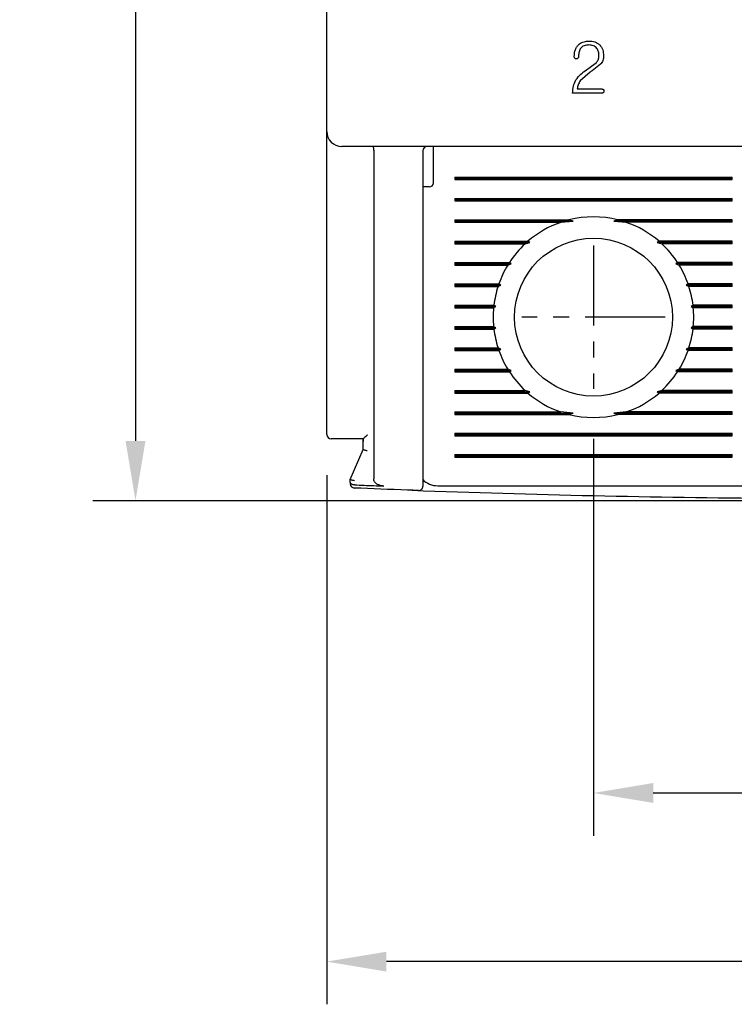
# Model space of a CAD drawing. Extents: x 2148 to 6475, y -907 to 1504.
# Tile 31 of 44: x 5572 to 5605, y 1225 to 1271. Entities that reach past the tile are written whole.
import ezdxf

# ---------------------------------------------------------------- set-up
doc = ezdxf.new("R2010")
doc.units = 0
doc.header["$LTSCALE"] = 3
doc.header["$MEASUREMENT"] = 0
doc.linetypes.add('CENTER', pattern=[2, 1.25, -0.25, 0.25, -0.25])
doc.layers.get('0').update_dxf_attribs({"linetype": 'CONTINUOUS'})
doc.layers.get('Defpoints').update_dxf_attribs({"linetype": 'CONTINUOUS'})
doc.layers.add('cen', color=1, linetype='CENTER')
doc.layers.add('di', color=3, linetype='CONTINUOUS')
doc.styles.add('KIM', font='ROMANS.shx', dxfattribs={"height": 5, "bigfont": 'GSG1.shx'})
doc.styles.get("Standard").update_dxf_attribs({"font": 'romans.shx', "height": 3, "bigfont": 'ghs.shx'})
doc.dimstyles.new('STANDARD$0', dxfattribs={"dimtxt": 5, "dimasz": 5, "dimexe": 1, "dimexo": 2, "dimgap": 2, "dimtad": 1, "dimdec": 4, "dimzin": 12, "dimdsep": 46, "dimtxsty": 'KIM', "dimcen": -1, "dimdle": 0.1, "dimadec": 0, "dimazin": 0, "dimtfac": 1, "dimtdec": 4, "dimtmove": 0, "dimatfit": 3, "dimfxl": 0, "dimtolj": 1, "dimtzin": 0, "dimarcsym": 0})

# ---------------------------------------------------------------- blocks, each defined once
blk = doc.blocks.new('*D165')
at = {"layer": 'Defpoints', "color": 0}
for p in [(5586.12, 1251.468), (5636.12, 1251.368), (5586.12, 1226.669)]:
    blk.add_point(p, dxfattribs=at)
at = {"layer": 'di'}
for p, q in [((5586.12, 1249.468), (5586.12, 1224.669)), ((5636.12, 1249.368), (5636.12, 1224.669)), ((5633.32, 1226.669), (5588.92, 1226.669))]:
    blk.add_line(p, q, dxfattribs=at)
for points in [[(5588.92, 1227.135), (5588.92, 1226.202), (5586.12, 1226.669)], [(5633.32, 1227.135), (5633.32, 1226.202), (5636.12, 1226.669)]]:
    blk.add_solid(points, dxfattribs=at)
at = {"layer": 'di', "insert": (5611.12, 1230.169), "char_height": 3, "attachment_point": 5}
blk.add_mtext('\\A1;50', dxfattribs=at)
blk = doc.blocks.new('*D166')
at = {"layer": 'Defpoints', "color": 0}
for p in [(5598.62, 1253.168), (5623.62, 1253.168), (5623.62, 1234.571)]:
    blk.add_point(p, dxfattribs=at)
at = {"layer": 'di'}
for p, q in [((5598.62, 1251.168), (5598.62, 1232.571)), ((5623.62, 1251.168), (5623.62, 1232.571)), ((5601.42, 1234.571), (5620.82, 1234.571))]:
    blk.add_line(p, q, dxfattribs=at)
for points in [[(5601.42, 1235.037), (5601.42, 1234.104), (5598.62, 1234.571)], [(5620.82, 1235.037), (5620.82, 1234.104), (5623.62, 1234.571)]]:
    blk.add_solid(points, dxfattribs=at)
at = {"layer": 'di', "insert": (5611.255, 1238.071), "char_height": 3, "attachment_point": 5}
blk.add_mtext('\\A1;25', dxfattribs=at)
blk = doc.blocks.new('*D167')
at = {"layer": 'Defpoints', "color": 0}
for p in [(5586.92, 1346.868), (5577.158, 1248.268), (5611.12, 1248.268)]:
    blk.add_point(p, dxfattribs=at)
at = {"layer": 'di'}
for p, q in [((5584.92, 1346.868), (5575.158, 1346.868)), ((5577.158, 1344.068), (5577.158, 1251.068)), ((5609.12, 1248.268), (5575.158, 1248.268))]:
    blk.add_line(p, q, dxfattribs=at)
for points in [[(5576.691, 1344.068), (5577.624, 1344.068), (5577.158, 1346.868)], [(5576.691, 1251.068), (5577.624, 1251.068), (5577.158, 1248.268)]]:
    blk.add_solid(points, dxfattribs=at)
at = {"layer": 'di', "insert": (5573.658, 1297.968), "char_height": 3, "attachment_point": 5, "rotation": 90}
blk.add_mtext('\\A1;98.5', dxfattribs=at)

msp = doc.modelspace()

# ---------------------------------------------------------------- linework, layer by layer
for p, q in [((5586.12, 1265.568), (5586.12, 1328.168)), ((5598.401, 1268.532), (5598.755, 1268.797)), ((5598.464, 1268.355), (5597.996, 1267.941)), ((5598.945, 1268.717), (5598.551, 1268.417)), ((5599.028, 1267.554), (5597.859, 1267.554)), ((5599.025, 1267.368), (5597.643, 1267.368)), ((5586.12, 1264.741), (5586.12, 1265.568)), ((5586.12, 1251.368), (5586.12, 1264.741)), ((5635.42, 1264.868), (5586.82, 1264.868)), ((5588.32, 1264.682), (5588.32, 1264.685)), ((5588.32, 1264.682), (5588.32, 1249.288)), ((5590.62, 1264.668), (5590.62, 1249.827)), ((5591.12, 1264.468), (5591.12, 1264.868)), ((5591.12, 1263.168), (5591.12, 1264.468)), ((5592.12, 1263.426), (5605.12, 1263.426)), ((5592.12, 1263.426), (5592.12, 1263.311)), ((5592.12, 1263.368), (5605.12, 1263.368)), ((5592.12, 1263.311), (5605.12, 1263.311)), ((5605.12, 1263.311), (5605.12, 1263.426)), ((5590.92, 1262.968), (5590.62, 1262.968)), ((5592.12, 1262.426), (5605.12, 1262.426)), ((5592.12, 1262.426), (5592.12, 1262.311)), ((5592.12, 1262.368), (5605.12, 1262.368)), ((5605.12, 1262.311), (5605.12, 1262.426)), ((5592.12, 1262.311), (5605.12, 1262.311)), ((5592.12, 1261.426), (5597.472, 1261.426)), ((5592.12, 1261.426), (5592.12, 1261.311)), ((5597.666, 1261.368), (5597.472, 1261.426)), ((5599.768, 1261.426), (5599.574, 1261.368)), ((5605.12, 1261.426), (5599.768, 1261.426)), ((5605.12, 1261.311), (5605.12, 1261.426)), ((5592.12, 1261.368), (5597.666, 1261.368)), ((5592.12, 1261.311), (5597.085, 1261.311)), ((5597.085, 1261.311), (5597.666, 1261.368)), ((5599.574, 1261.368), (5600.155, 1261.311)), ((5605.12, 1261.368), (5599.574, 1261.368)), ((5605.12, 1261.311), (5600.155, 1261.311)), ((5592.12, 1260.426), (5595.549, 1260.426)), ((5592.12, 1260.426), (5592.12, 1260.311)), ((5592.12, 1260.368), (5595.635, 1260.368)), ((5592.12, 1260.311), (5595.42, 1260.311)), ((5595.42, 1260.311), (5595.635, 1260.368)), ((5595.635, 1260.368), (5595.549, 1260.426)), ((5601.691, 1260.426), (5601.605, 1260.368)), ((5601.605, 1260.368), (5601.82, 1260.311)), ((5605.12, 1260.368), (5601.605, 1260.368)), ((5605.12, 1260.426), (5601.691, 1260.426)), ((5605.12, 1260.311), (5601.82, 1260.311)), ((5605.12, 1260.311), (5605.12, 1260.426)), ((5592.12, 1259.426), (5594.677, 1259.426)), ((5592.12, 1259.426), (5592.12, 1259.311)), ((5592.12, 1259.368), (5594.759, 1259.368)), ((5592.12, 1259.311), (5594.604, 1259.311)), ((5594.604, 1259.311), (5594.759, 1259.368)), ((5594.759, 1259.368), (5594.677, 1259.426)), ((5602.563, 1259.426), (5602.481, 1259.368)), ((5602.481, 1259.368), (5602.636, 1259.311)), ((5605.12, 1259.368), (5602.481, 1259.368)), ((5605.12, 1259.426), (5602.563, 1259.426)), ((5605.12, 1259.311), (5602.636, 1259.311)), ((5605.12, 1259.311), (5605.12, 1259.426)), ((5592.12, 1258.426), (5594.186, 1258.426)), ((5592.12, 1258.426), (5592.12, 1258.311)), ((5592.12, 1258.368), (5594.271, 1258.368)), ((5592.12, 1258.311), (5594.147, 1258.311)), ((5594.147, 1258.311), (5594.271, 1258.368)), ((5594.271, 1258.368), (5594.186, 1258.426)), ((5603.054, 1258.426), (5602.969, 1258.368)), ((5602.969, 1258.368), (5603.093, 1258.311)), ((5605.12, 1258.368), (5602.969, 1258.368)), ((5605.12, 1258.426), (5603.054, 1258.426)), ((5605.12, 1258.311), (5603.093, 1258.311)), ((5605.12, 1258.311), (5605.12, 1258.426)), ((5592.12, 1257.426), (5593.953, 1257.426)), ((5592.12, 1257.426), (5592.12, 1257.311)), ((5592.12, 1257.368), (5594.047, 1257.368)), ((5592.12, 1257.311), (5593.941, 1257.311)), ((5593.941, 1257.311), (5594.047, 1257.368)), ((5594.047, 1257.368), (5593.953, 1257.426)), ((5603.287, 1257.426), (5603.193, 1257.368)), ((5603.193, 1257.368), (5603.299, 1257.311)), ((5605.12, 1257.368), (5603.193, 1257.368)), ((5605.12, 1257.426), (5603.287, 1257.426)), ((5605.12, 1257.311), (5603.299, 1257.311)), ((5605.12, 1257.311), (5605.12, 1257.426)), ((5592.12, 1256.426), (5593.941, 1256.426)), ((5592.12, 1256.426), (5592.12, 1256.311)), ((5592.12, 1256.368), (5594.047, 1256.368)), ((5594.047, 1256.368), (5593.941, 1256.426)), ((5593.953, 1256.311), (5594.047, 1256.368)), ((5603.299, 1256.426), (5603.193, 1256.368)), ((5603.193, 1256.368), (5603.287, 1256.311)), ((5605.12, 1256.368), (5603.193, 1256.368)), ((5605.12, 1256.426), (5603.299, 1256.426)), ((5605.12, 1256.311), (5605.12, 1256.426)), ((5592.12, 1256.311), (5593.953, 1256.311)), ((5605.12, 1256.311), (5603.287, 1256.311)), ((5592.12, 1255.426), (5594.147, 1255.426)), ((5592.12, 1255.426), (5592.12, 1255.311)), ((5594.271, 1255.368), (5594.147, 1255.426)), ((5603.093, 1255.426), (5602.969, 1255.368)), ((5605.12, 1255.426), (5603.093, 1255.426)), ((5605.12, 1255.311), (5605.12, 1255.426)), ((5592.12, 1255.368), (5594.271, 1255.368)), ((5592.12, 1255.311), (5594.186, 1255.311)), ((5594.186, 1255.311), (5594.271, 1255.368)), ((5602.969, 1255.368), (5603.054, 1255.311)), ((5605.12, 1255.368), (5602.969, 1255.368)), ((5605.12, 1255.311), (5603.054, 1255.311)), ((5592.12, 1254.426), (5594.604, 1254.426)), ((5592.12, 1254.426), (5592.12, 1254.311)), ((5592.12, 1254.368), (5594.759, 1254.368)), ((5592.12, 1254.311), (5594.677, 1254.311)), ((5594.759, 1254.368), (5594.604, 1254.426)), ((5594.677, 1254.311), (5594.759, 1254.368)), ((5602.636, 1254.426), (5602.481, 1254.368)), ((5602.481, 1254.368), (5602.563, 1254.311)), ((5605.12, 1254.368), (5602.481, 1254.368)), ((5605.12, 1254.311), (5602.563, 1254.311)), ((5605.12, 1254.426), (5602.636, 1254.426)), ((5605.12, 1254.311), (5605.12, 1254.426)), ((5592.12, 1253.426), (5595.42, 1253.426)), ((5592.12, 1253.426), (5592.12, 1253.311)), ((5592.12, 1253.368), (5595.635, 1253.368)), ((5592.12, 1253.311), (5595.549, 1253.311)), ((5595.635, 1253.368), (5595.42, 1253.426)), ((5595.549, 1253.311), (5595.635, 1253.368)), ((5601.82, 1253.426), (5601.605, 1253.368)), ((5601.605, 1253.368), (5601.691, 1253.311)), ((5605.12, 1253.368), (5601.605, 1253.368)), ((5605.12, 1253.311), (5601.691, 1253.311)), ((5605.12, 1253.426), (5601.82, 1253.426)), ((5605.12, 1253.311), (5605.12, 1253.426)), ((5592.12, 1252.426), (5597.085, 1252.426)), ((5592.12, 1252.426), (5592.12, 1252.311)), ((5592.12, 1252.368), (5597.666, 1252.368)), ((5592.12, 1252.311), (5597.472, 1252.311)), ((5597.666, 1252.368), (5597.085, 1252.426)), ((5597.472, 1252.311), (5597.666, 1252.368)), ((5600.155, 1252.426), (5599.574, 1252.368)), ((5599.574, 1252.368), (5599.768, 1252.311)), ((5605.12, 1252.368), (5599.574, 1252.368)), ((5605.12, 1252.311), (5599.768, 1252.311)), ((5605.12, 1252.426), (5600.155, 1252.426)), ((5605.12, 1252.311), (5605.12, 1252.426)), ((5592.12, 1251.426), (5605.12, 1251.426)), ((5592.12, 1251.426), (5592.12, 1251.311)), ((5592.12, 1251.368), (5605.12, 1251.368)), ((5592.12, 1251.311), (5605.12, 1251.311)), ((5605.12, 1251.311), (5605.12, 1251.426)), ((5587.821, 1251.168), (5586.82, 1251.168)), ((5587.82, 1251.035), (5587.82, 1251.168)), ((5587.82, 1250.668), (5587.82, 1251.035)), ((5587.22, 1249.268), (5587.82, 1250.668)), ((5587.82, 1250.668), (5587.82, 1250.668)), ((5592.12, 1250.426), (5605.12, 1250.426)), ((5592.12, 1250.426), (5592.12, 1250.311)), ((5592.12, 1250.368), (5605.12, 1250.368)), ((5605.12, 1250.311), (5605.12, 1250.426)), ((5592.12, 1250.311), (5605.12, 1250.311)), ((5587.22, 1249.268), (5587.22, 1249.268)), ((5587.22, 1249.141), (5587.22, 1249.268)), ((5587.42, 1249.009), (5587.413, 1249.01)), ((5591.32, 1248.968), (5605.92, 1248.968))]:
    msp.add_line(p, q)
at = {"flags": 128}
for points in [[(5598.296, 1268.461), (5598.355, 1268.501), (5598.401, 1268.532)], [(5598.551, 1268.417), (5598.502, 1268.382), (5598.464, 1268.355)]]:
    msp.add_lwpolyline(points, dxfattribs=at)
msp.add_circle((5598.62, 1256.868), 3.7)
for centre, radius, start, end in [((5586.82, 1265.568), 0.7, 180, 270), ((5590.82, 1264.668), 0.2, 90, 180), ((5590.92, 1263.168), 0.2, 270, 0), ((5598.62, 1256.868), 4.7, 75.8668, 104.1332), ((5598.62, 1256.868), 4.7, 109.0625, 130.8026), ((5598.62, 1256.868), 4.7, 49.1974, 70.9375), ((5598.62, 1256.868), 4.7, 132.9123, 147.0301), ((5598.62, 1256.868), 4.7, 32.9699, 47.0877), ((5598.62, 1256.868), 4.7, 148.6925, 160.6442), ((5598.62, 1256.868), 4.7, 19.3558, 31.3075), ((5598.62, 1256.868), 4.7, 162.1296, 173.1848), ((5598.62, 1256.868), 4.7, 6.8152, 17.8704), ((5598.62, 1256.868), 4.7, 174.6005, 185.3995), ((5598.62, 1256.868), 4.7, 354.6005, 5.3995), ((5598.62, 1256.868), 4.7, 186.8152, 197.8704), ((5598.62, 1256.868), 4.7, 342.1296, 353.1848), ((5598.62, 1256.868), 4.7, 199.3558, 211.3075), ((5598.62, 1256.868), 4.7, 328.6925, 340.6442), ((5598.62, 1256.868), 4.7, 212.9699, 227.0877), ((5598.62, 1256.868), 4.7, 312.9123, 327.0301), ((5598.62, 1256.868), 4.7, 229.1974, 250.9375), ((5598.62, 1256.868), 4.7, 289.0625, 310.8026), ((5598.62, 1256.868), 4.7, 255.8668, 284.1332), ((5586.32, 1251.368), 0.2, 180, 270), ((5587.42, 1249.06), 0.2, 180, 267.6223), ((5591.32, 1249.968), 1, 225.4794, 270), ((5611.12, 1819.828), 571.46, 267.89402, 269.59895), ((5590.42, 1248.944), 0.2, 267.9234, 0)]:
    msp.add_arc(centre, radius, start, end)
for points, knots in [([(5597.967, 1269.673), (5598.036, 1269.713), (5598.176, 1269.795), (5598.337, 1269.803), (5598.418, 1269.807)], [0, 0, 0, 0, 0.4992232, 1, 1, 1, 1]), ([(5598.418, 1269.807), (5598.507, 1269.8), (5598.639, 1269.79), (5598.801, 1269.716), (5598.868, 1269.66), (5598.903, 1269.632)], [0, 0, 0, 0, 0.499158, 0.74819, 1, 1, 1, 1]), ([(5597.72, 1269.082), (5597.727, 1269.193), (5597.738, 1269.36), (5597.843, 1269.561), (5597.925, 1269.635), (5597.967, 1269.673)], [0, 0, 0, 0, 0.500313, 0.749417, 1, 1, 1, 1]), ([(5598, 1269.439), (5597.975, 1269.381), (5597.923, 1269.263), (5597.921, 1269.135), (5597.92, 1269.071)], [0, 0, 0, 0, 0.498971, 1, 1, 1, 1]), ([(5598.407, 1269.621), (5598.329, 1269.616), (5598.212, 1269.608), (5598.072, 1269.532), (5598.024, 1269.47), (5598, 1269.439)], [0, 0, 0, 0, 0.498802, 0.748162, 1, 1, 1, 1]), ([(5598.782, 1269.463), (5598.758, 1269.49), (5598.711, 1269.542), (5598.584, 1269.609), (5598.478, 1269.616), (5598.407, 1269.621)], [0, 0, 0, 0, 0.250037, 0.500001, 1, 1, 1, 1]), ([(5598.878, 1269.111), (5598.876, 1269.174), (5598.872, 1269.299), (5598.812, 1269.409), (5598.782, 1269.463)], [0, 0, 0, 0, 0.5033499, 1, 1, 1, 1]), ([(5598.903, 1269.632), (5598.934, 1269.597), (5598.996, 1269.525), (5599.078, 1269.353), (5599.088, 1269.21), (5599.094, 1269.115)], [0, 0, 0, 0, 0.250138, 0.499513, 1, 1, 1, 1]), ([(5597.749, 1268.996), (5597.74, 1269.009), (5597.722, 1269.035), (5597.72, 1269.066), (5597.72, 1269.082)], [0, 0, 0, 0, 0.4992242, 1, 1, 1, 1]), ([(5597.82, 1268.973), (5597.807, 1268.973), (5597.781, 1268.974), (5597.759, 1268.988), (5597.749, 1268.996)], [0, 0, 0, 0, 0.501176, 1, 1, 1, 1]), ([(5597.888, 1268.998), (5597.878, 1268.991), (5597.858, 1268.976), (5597.833, 1268.974), (5597.82, 1268.973)], [0, 0, 0, 0, 0.499634, 1, 1, 1, 1]), ([(5597.92, 1269.071), (5597.92, 1269.064), (5597.919, 1269.051), (5597.91, 1269.024), (5597.897, 1269.009), (5597.888, 1268.998)], [0, 0, 0, 0, 0.250161, 0.499197, 1, 1, 1, 1]), ([(5598.755, 1268.797), (5598.791, 1268.843), (5598.863, 1268.936), (5598.873, 1269.052), (5598.878, 1269.111)], [0, 0, 0, 0, 0.500103, 1, 1, 1, 1]), ([(5599.094, 1269.115), (5599.088, 1269.042), (5599.077, 1268.895), (5598.989, 1268.776), (5598.945, 1268.717)], [0, 0, 0, 0, 0.5001451, 1, 1, 1, 1]), ([(5597.799, 1267.986), (5597.869, 1268.079), (5598.008, 1268.265), (5598.2, 1268.396), (5598.296, 1268.461)], [0, 0, 0, 0, 0.499941, 1, 1, 1, 1]), ([(5597.643, 1267.368), (5597.647, 1267.477), (5597.654, 1267.694), (5597.751, 1267.889), (5597.799, 1267.986)], [0, 0, 0, 0, 0.5018401, 1, 1, 1, 1]), ([(5597.996, 1267.941), (5597.962, 1267.881), (5597.893, 1267.76), (5597.871, 1267.622), (5597.859, 1267.554)], [0, 0, 0, 0, 0.5000673, 1, 1, 1, 1]), ([(5599.109, 1267.462), (5599.109, 1267.45), (5599.108, 1267.432), (5599.1, 1267.409), (5599.091, 1267.394), (5599.077, 1267.381), (5599.055, 1267.37), (5599.037, 1267.369), (5599.025, 1267.368)], [0, 0, 0, 0, 0.24958, 0.374508, 0.499471, 0.624473, 0.749875, 1, 1, 1, 1]), ([(5599.028, 1267.554), (5599.034, 1267.553), (5599.045, 1267.553), (5599.063, 1267.549), (5599.078, 1267.541), (5599.092, 1267.529), (5599.1, 1267.514), (5599.108, 1267.492), (5599.109, 1267.474), (5599.109, 1267.462)], [0, 0, 0, 0, 0.124954, 0.24914, 0.374578, 0.499513, 0.624454, 0.749729, 1, 1, 1, 1]), ([(5588.266, 1264.868), (5588.267, 1264.868), (5588.27, 1264.868), (5588.279, 1264.865), (5588.293, 1264.847), (5588.307, 1264.806), (5588.317, 1264.75), (5588.319, 1264.706), (5588.32, 1264.685)], [0, 0, 0, 0, 0.013216, 0.11534, 0.344004, 0.565228, 0.782542, 1, 1, 1, 1]), ([(5588.02, 1251.346), (5588.019, 1251.345), (5588.01, 1251.336), (5587.974, 1251.3), (5587.917, 1251.246), (5587.864, 1251.199), (5587.833, 1251.173), (5587.825, 1251.17), (5587.821, 1251.168)], [0, 0, 0, 0, 0.0079014, 0.1063268, 0.4369502, 0.6799018, 0.8394011, 1, 1, 1, 1]), ([(5586.82, 1251.168), (5586.764, 1251.168), (5586.652, 1251.168), (5586.503, 1251.168), (5586.39, 1251.168), (5586.329, 1251.168), (5586.323, 1251.168), (5586.32, 1251.168)], [0, 0, 0, 0, 0.212948, 0.425873, 0.63942, 0.854292, 1, 1, 1, 1]), ([(5587.821, 1251.168), (5587.821, 1251.124), (5587.82, 1251.079), (5587.82, 1251.036), (5587.82, 1251.035)], [0, 0, 0, 0, 0.989536, 1, 1, 1, 1]), ([(5588.02, 1250.604), (5588.018, 1250.604), (5588.002, 1250.608), (5587.964, 1250.616), (5587.909, 1250.63), (5587.86, 1250.645), (5587.826, 1250.659), (5587.822, 1250.665), (5587.82, 1250.668)], [0, 0, 0, 0, 0.014302, 0.155274, 0.370411, 0.581504, 0.790723, 1, 1, 1, 1]), ([(5590.62, 1249.827), (5590.62, 1249.792), (5590.62, 1249.647), (5590.62, 1249.403), (5590.62, 1249.149), (5590.62, 1248.977), (5590.62, 1248.955), (5590.62, 1248.944)], [0, 0, 0, 0, 0.071852, 0.304046, 0.536091, 0.768042, 1, 1, 1, 1]), ([(5587.42, 1249.203), (5587.418, 1249.204), (5587.402, 1249.207), (5587.364, 1249.215), (5587.309, 1249.229), (5587.26, 1249.245), (5587.226, 1249.259), (5587.222, 1249.265), (5587.22, 1249.268)], [0, 0, 0, 0, 0.014307, 0.155251, 0.370395, 0.581489, 0.790705, 1, 1, 1, 1]), ([(5587.413, 1249.01), (5587.392, 1249.011), (5587.351, 1249.015), (5587.297, 1249.034), (5587.253, 1249.063), (5587.226, 1249.099), (5587.22, 1249.127), (5587.22, 1249.141), (5587.22, 1249.141)], [0, 0, 0, 0, 0.188743, 0.377163, 0.574275, 0.792592, 0.990743, 1, 1, 1, 1]), ([(5587.42, 1249.009), (5587.72, 1248.997), (5588.179, 1248.978), (5588.639, 1248.96), (5588.798, 1248.954)], [0, 0, 0, 0, 0.6529767, 1, 1, 1, 1]), ([(5588.798, 1248.954), (5588.715, 1248.963), (5588.587, 1248.979), (5588.441, 1249.059), (5588.363, 1249.139), (5588.325, 1249.218), (5588.321, 1249.268), (5588.32, 1249.288)], [0, 0, 0, 0, 0.386445, 0.598057, 0.767357, 0.903062, 1, 1, 1, 1]), ([(5590.413, 1248.744), (5590.241, 1248.75), (5589.241, 1248.786), (5588.24, 1248.827), (5587.412, 1248.86)], [0, 0, 0, 0, 0.171439, 1, 1, 1, 1])]:
    msp.add_open_spline(points, degree=3, knots=knots)
at = {"layer": 'cen'}
for p, q in [((5598.62, 1260.223), (5598.62, 1253.514)), ((5601.975, 1256.868), (5595.265, 1256.868))]:
    msp.add_line(p, q, dxfattribs=at)

# ---------------------------------------------------------------- dimensions: what is measured, and where the dimension line sits
at = {"layer": 'di'}
dim = msp.add_linear_dim(base=(5577.158, 1248.268), p1=(5586.92, 1346.868), p2=(5611.12, 1248.268), angle=90, text='98.5', dimstyle='STANDARD$0', override={"dimtxt": 3, "dimasz": 2.8, "dimexe": 2, "dimdec": 2, "dimzin": 8, "dimtxsty": 'Standard', "dimcen": 0, "dimclrd": 256, "dimclre": 256, "dimclrt": 256, "dimadec": 2, "dimazin": 2, "dimtfac": 0.6, "dimtdec": 2, "dimtzin": 8, "dimlwd": 65535, "dimlwe": 65535, "dimarcsym": 1}, dxfattribs=at)
dim.commit()
dim.dimension.update_dxf_attribs({"geometry": '*D167', "text_midpoint": (5577.158, 1297.968), "dimtype": 160})
for base, p1, p2, picture, middle in [((5623.62, 1234.571), (5598.62, 1253.168), (5623.62, 1253.168), '*D166', (5611.255, 1234.571)), ((5586.12, 1226.669), (5636.12, 1251.368), (5586.12, 1251.468), '*D165', (5611.12, 1226.669))]:
    dim = msp.add_linear_dim(base=base, p1=p1, p2=p2, dimstyle='STANDARD$0', override={"dimtxt": 3, "dimasz": 2.8, "dimexe": 2, "dimdec": 2, "dimzin": 8, "dimtxsty": 'Standard', "dimcen": 0, "dimclrd": 256, "dimclre": 256, "dimclrt": 256, "dimadec": 2, "dimazin": 2, "dimtfac": 0.6, "dimtdec": 2, "dimtzin": 8, "dimlwd": 65535, "dimlwe": 65535, "dimarcsym": 1}, dxfattribs=at)
    dim.commit()
    dim.dimension.update_dxf_attribs({"geometry": picture, "text_midpoint": middle, "dimtype": 160})

doc.saveas('drawing.dxf')
